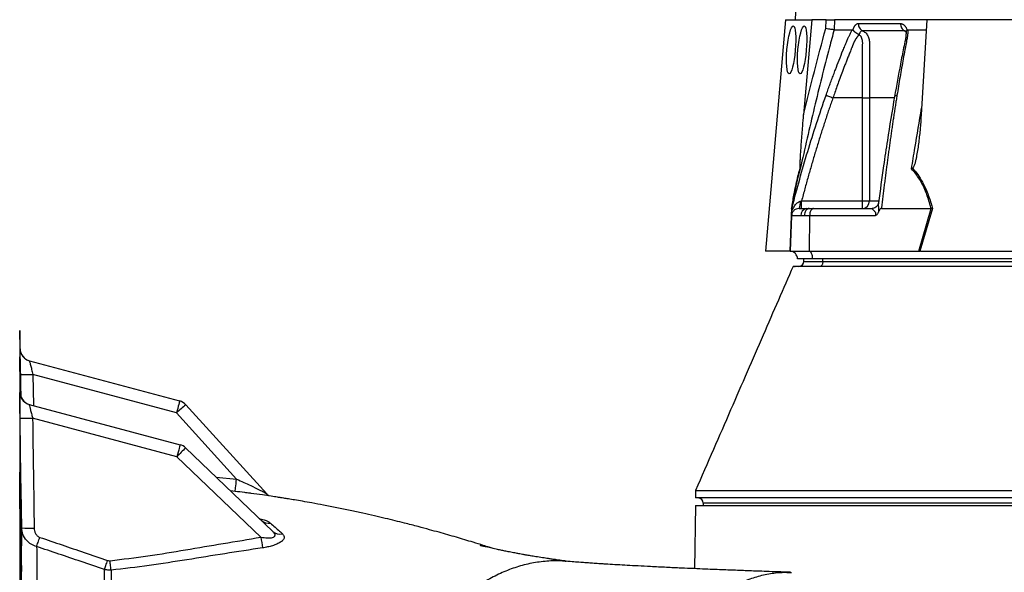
# Model space of a CAD drawing. Header units: millimetres. Extents: x 11 to 1715, y 9 to 2008.
# Tile 8 of 14: x 745 to 1136, y 463 to 682. Entities that reach past the tile are written whole.
import ezdxf

# ---------------------------------------------------------------- set-up
doc = ezdxf.new("R2010")
doc.units = ezdxf.units.MM

msp = doc.modelspace()

# ---------------------------------------------------------------- linework, layer by layer
at = {"color": 7, "linetype": 'Continuous', "lineweight": 25}
for p, q in [((1082.96, 1304.45), (1053.04, 682.43)), ((1049.31, 682.43), (1041.26, 590.43)), ((1049.31, 682.43), (1059.77, 682.43)), ((1059.77, 682.43), (1056.46, 644.64)), ((1065.37, 682.43), (1059.77, 682.43)), ((1065.25, 678.88), (1065.37, 682.43)), ((1068.7, 682.43), (1068.56, 678.43)), ((1105.37, 682.43), (1068.7, 682.43)), ((1105.37, 682.43), (1103.15, 644.64)), ((1151.31, 682.43), (1105.37, 682.43)), ((1076.04, 678.3), (1076.09, 678.43)), ((1097.5, 678.43), (1097.55, 678.3)), ((1097.85, 678.43), (1105.14, 678.43)), ((1079.9, 651.43), (1068.1, 651.43)), ((1079.9, 610.43), (1079.9, 651.43)), ((1082.59, 651.43), (1082.59, 610.43)), ((1055.64, 610.43), (1079.9, 610.43)), ((1079.9, 607.43), (1079.9, 610.43)), ((1079.9, 610.43), (1082.59, 610.43)), ((1051.75, 607.43), (1051.91, 607.99)), ((1051.84, 607.75), (1051.76, 607.41)), ((1054.65, 607.43), (1057.62, 607.43)), ((1057.62, 607.43), (1058.68, 607.43)), ((1058.68, 607.43), (1060.35, 607.43)), ((1060.35, 607.43), (1083.68, 607.43)), ((1087.36, 607.43), (1107.09, 607.43)), ((1102.18, 590.43), (1107.1, 607.43)), ((1107.58, 607.46), (1102.65, 590.43)), ((1107.1, 607.43), (1107.09, 607.43)), ((1051.65, 604.54), (1051.16, 590.43)), ((1055.41, 604.54), (1051.65, 604.54)), ((1056.74, 604.54), (1055.41, 604.54)), ((1058.85, 604.54), (1056.74, 604.54)), ((1058.85, 604.54), (1058.61, 590.43)), ((1084.89, 604.54), (1058.85, 604.54)), ((1051.05, 590.43), (1041.26, 590.43)), ((1051.16, 590.43), (1058.61, 590.43)), ((1060.05, 587.43), (1054.05, 587.43)), ((1056.55, 586.43), (1056.55, 587.43)), ((1058.61, 590.43), (1102.18, 590.43)), ((1305.05, 587.43), (1060.05, 587.43)), ((1064.05, 586.43), (1064.05, 587.43)), ((1102.18, 590.43), (1102.65, 590.43)), ((1102.89, 590.43), (1145.89, 590.43)), ((1056.55, 586.43), (1064.05, 586.43)), ((1064.05, 586.43), (1303.55, 586.43)), ((745.23, 551.7), (745.11, 558.98)), ((748.94, 546.96), (808.63, 530.96)), ((807.36, 526.22), (750.38, 541.49)), ((748.88, 529.62), (808.82, 513.56)), ((811.04, 529.49), (843.26, 494.02)), ((807.55, 508.82), (750.22, 524.18)), ((831.23, 499.93), (807.36, 526.22)), ((810.98, 512.34), (845.62, 479.16)), ((840.9, 476.86), (807.55, 508.82)), ((1013.55, 495.43), (1013.55, 492.43)), ((1013.55, 489.43), (1013.12, 464.35)), ((1608.55, 492.43), (1013.55, 492.43)), ((1013.55, 489.43), (1489.59, 489.43)), ((1016.55, 490.43), (1016.55, 489.43)), ((745.87, 473.46), (745.87, 480.53))]:
    msp.add_line(p, q, dxfattribs=at)
at = {"color": 8, "linetype": 'Continuous', "lineweight": 25}
for p, q in [((1082.59, 610.43), (1086.16, 610.43)), ((1051.11, 590.43), (1051.6, 604.37)), ((745.11, 558.98), (745.11, 159.88)), ((745.55, 532.76), (745.4, 541.48)), ((750.38, 541.49), (750.59, 529.16)), ((745.26, 534.35), (745.26, 534.28)), ((823.14, 500.7), (831.23, 499.93)), ((830.67, 495.05), (828.82, 495.25)), ((1605.55, 490.43), (1016.55, 490.43))]:
    msp.add_line(p, q, dxfattribs=at)
at = {"color": 7, "linetype": 'Continuous', "lineweight": 25, "flags": 128}
for points in [[(1058.68, 607.43), (1058.31, 607.38), (1057.95, 607.21), (1057.62, 606.95), (1057.33, 606.59), (1057.09, 606.15), (1056.9, 605.65), (1056.79, 605.11), (1056.74, 604.54)], [(1060.35, 607.43), (1060.07, 607.38), (1059.79, 607.21), (1059.53, 606.95), (1059.31, 606.59), (1059.12, 606.15), (1058.98, 605.65), (1058.89, 605.11), (1058.85, 604.54)], [(1060.05, 587.43), (1060.03, 588), (1059.94, 588.56), (1059.81, 589.07), (1059.63, 589.52), (1059.41, 589.89), (1059.16, 590.17), (1058.89, 590.36), (1058.61, 590.43)], [(1064.05, 586.43), (1064.03, 586.04), (1063.98, 585.67), (1063.89, 585.32), (1063.76, 585.02), (1063.61, 584.77), (1063.44, 584.58), (1063.25, 584.47), (1063.05, 584.43)], [(808.63, 530.96), (808.61, 530.87), (808.54, 530.6), (808.42, 530.17), (808.26, 529.58), (808.07, 528.86), (807.85, 528.04), (807.61, 527.15), (807.36, 526.22)], [(808.82, 513.56), (808.79, 513.47), (808.72, 513.2), (808.6, 512.77), (808.45, 512.18), (808.25, 511.46), (808.03, 510.64), (807.8, 509.75), (807.55, 508.82)], [(830.67, 495.05), (830.68, 495.16), (830.71, 495.45), (830.76, 495.9), (830.83, 496.51), (830.92, 497.24), (831.02, 498.08), (831.12, 498.99), (831.23, 499.93)], [(751.84, 473.15), (751.96, 473.49), (752.1, 473.88), (752.24, 474.31), (752.4, 474.76), (752.56, 475.25), (752.73, 475.75), (752.91, 476.27), (753.09, 476.79)], [(778.77, 464.02), (778.89, 464.37), (779.02, 464.75), (779.16, 465.17), (779.32, 465.62), (779.48, 466.09), (779.65, 466.59), (779.82, 467.09), (779.99, 467.6)], [(781.39, 463.79), (781.35, 464.16), (781.3, 464.56), (781.26, 464.99), (781.2, 465.46), (781.15, 465.94), (781.09, 466.45), (781.04, 466.97), (780.98, 467.49)]]:
    msp.add_lwpolyline(points, dxfattribs=at)
at = {"color": 7, "linetype": 'Continuous', "lineweight": 25}
for centre, radius, start, end in [((1050.16, 609.63), 5, 333.9408, 7.8232), ((1079.73, 610.28), 2.86, 273.3153, 2.9677), ((1058.06, 604.8), 2.67, 99.4564, 185.6675), ((1051.05, 587.43), 3, 88.9569, 90), ((1051.05, 587.43), 3, 0, 88), ((1054.55, 586.43), 2, 270, 0), ((750.23, 551.79), 5, 181.0135, 255), ((750.23, 551.79), 5, 203.3892, 255), ((747.85, 615.79), 74.35, 268.1129, 271.9488), ((750.17, 534.45), 5, 211.8635, 254.9998), ((750.25, 534.43), 5, 215.556, 255.0012), ((895.56, 430.92), 129.85, 130.6116, 132.7857), ((807.34, 526.13), 5, 42.2478, 75), ((747.88, 599.76), 75.62, 268.0085, 271.7801), ((913.7, 408.79), 145.86, 134.7686, 136.7028), ((807.52, 508.73), 5, 46.2244, 75), ((1014.55, 490.43), 2, 0, 90), ((843.98, 486.62), 4.26, 227.1193, 280.0715), ((748.61, 556.38), 75.91, 267.9317, 271.6889), ((848.44, 482.24), 4.18, 227.5076, 284.1508), ((1234.76, 537.64), 398.52, 188.7734, 189.3937)]:
    msp.add_arc(centre, radius, start, end, dxfattribs=at)
at = {"color": 8, "linetype": 'Continuous', "lineweight": 25}
for centre, start, end in [((750.23, 551.79), 180.9997, 203.3896), ((750.17, 534.45), 180.8935, 211.864), ((750.25, 534.43), 180.9145, 215.5583)]:
    msp.add_arc(centre, 5, start, end, dxfattribs=at)
at = {"color": 7, "linetype": 'Continuous', "lineweight": 25}
for centre in [(1051.5, 670.43), (1055.87, 670.43)]:
    msp.add_ellipse(centre, major_axis=(0.85, 9.5), ratio=0.173383, dxfattribs=at)
msp.add_ellipse((1101.56, 587.43), major_axis=(13.24, 0.32), ratio=0.225259, start_param=1.464851, end_param=1.483057, dxfattribs=at)
for points, knots in [([(1065.37, 682.43), (1065.71, 682.43), (1066.06, 682.43), (1066.74, 682.43), (1067.07, 682.43), (1067.52, 682.43), (1067.66, 682.43), (1067.93, 682.43), (1068.06, 682.43), (1068.39, 682.43), (1068.57, 682.43), (1068.7, 682.43)], [0, 0, 0, 0, 0.25, 0.25, 0.5, 0.5, 0.625, 0.625, 0.75, 0.75, 1, 1, 1, 1]), ([(1076.09, 678.43), (1076.11, 678.5), (1076.15, 678.63), (1076.22, 678.83), (1076.29, 679.01), (1076.37, 679.19), (1076.44, 679.35), (1076.52, 679.52), (1076.61, 679.67), (1076.69, 679.81), (1076.78, 679.95), (1076.88, 680.08), (1076.97, 680.2), (1077.07, 680.31), (1077.2, 680.45), (1077.37, 680.6), (1077.57, 680.74), (1077.78, 680.83), (1077.99, 680.89), (1078.13, 680.9), (1078.2, 680.9)], [0, 0, 0, 0, 0.044249, 0.088103, 0.131644, 0.174955, 0.21812, 0.261226, 0.304357, 0.347601, 0.391041, 0.434763, 0.478847, 0.523375, 0.568424, 0.654803, 0.740537, 0.826241, 0.912528, 1, 1, 1, 1]), ([(1078.2, 680.9), (1078.19, 680.62), (1078.22, 680.33), (1078.36, 679.74), (1078.47, 679.45), (1078.77, 678.93), (1078.95, 678.7), (1079.37, 678.31), (1079.6, 678.15), (1079.83, 678.04)], [0, 0, 0, 0, 0.25, 0.25, 0.5, 0.5, 0.75, 0.75, 1, 1, 1, 1]), ([(1094.94, 680.9), (1094.93, 680.62), (1094.95, 680.33), (1095.08, 679.74), (1095.18, 679.45), (1095.46, 678.93), (1095.63, 678.7), (1096.02, 678.31), (1096.23, 678.15), (1096.44, 678.04)], [0, 0, 0, 0, 0.25, 0.25, 0.5, 0.5, 0.75, 0.75, 1, 1, 1, 1]), ([(1094.94, 680.9), (1094.98, 680.9), (1095.07, 680.9), (1095.2, 680.89), (1095.33, 680.86), (1095.46, 680.83), (1095.59, 680.78), (1095.72, 680.73), (1095.85, 680.67), (1095.97, 680.59), (1096.09, 680.51), (1096.25, 680.39), (1096.44, 680.22), (1096.65, 679.99), (1096.85, 679.74), (1097.04, 679.45), (1097.21, 679.14), (1097.36, 678.8), (1097.45, 678.56), (1097.5, 678.43)], [0, 0, 0, 0, 0.043919, 0.087472, 0.13073, 0.173768, 0.216664, 0.259492, 0.30233, 0.345255, 0.388344, 0.431671, 0.51489, 0.596546, 0.677156, 0.757259, 0.837405, 0.91814, 1, 1, 1, 1]), ([(1068.57, 678.43), (1067.95, 676.11), (1065.2, 665.81), (1060.59, 647.43), (1056.95, 631.29), (1055.12, 623.19)], [0, 0, 0, 0, 0.127099, 0.56229, 1, 1, 1, 1]), ([(1068.56, 678.43), (1068.41, 678.45), (1068.11, 678.48), (1067.31, 678.58), (1066.34, 678.72), (1065.62, 678.82), (1065.26, 678.88), (1065.25, 678.88)], [0, 0, 0, 0, 0.243079, 0.486112, 0.73022, 0.994535, 1, 1, 1, 1]), ([(1065.35, 652.39), (1065.59, 653.08), (1066.08, 654.45), (1066.82, 656.5), (1067.57, 658.54), (1068.33, 660.56), (1069.32, 663.18), (1070.56, 666.38), (1071.82, 669.54), (1072.85, 672.05), (1073.46, 673.54), (1073.91, 674.6), (1074.17, 675.2), (1074.4, 675.71), (1074.64, 676.22), (1074.9, 676.74), (1075.19, 677.32), (1075.5, 677.88), (1075.72, 678.25), (1075.83, 678.43)], [0, 0, 0, 0, 0.077777, 0.1552, 0.232272, 0.308995, 0.385372, 0.530526, 0.674474, 0.747423, 0.819615, 0.846383, 0.869761, 0.889755, 0.906383, 0.929523, 0.9528, 0.976272, 1, 1, 1, 1]), ([(1075.83, 678.43), (1075.84, 678.43), (1075.88, 678.43), (1075.92, 678.41), (1075.97, 678.39), (1076.01, 678.35), (1076.03, 678.31), (1076.04, 678.3)], [0, 0, 0, 0, 0.212576, 0.416535, 0.614103, 0.807726, 1, 1, 1, 1]), ([(1076.04, 678.3), (1076.06, 678.27), (1076.11, 678.21), (1076.18, 678.12), (1076.25, 678.04), (1076.33, 677.95), (1076.42, 677.87), (1076.51, 677.78), (1076.6, 677.71), (1076.69, 677.63), (1076.84, 677.51), (1077.04, 677.37), (1077.31, 677.2), (1077.57, 677.05), (1077.8, 676.93), (1078, 676.83), (1078.18, 676.74), (1078.32, 676.67), (1078.43, 676.6), (1078.49, 676.55), (1078.51, 676.53)], [0, 0, 0, 0, 0.048652, 0.096489, 0.14339, 0.189242, 0.233941, 0.277392, 0.319512, 0.360225, 0.399465, 0.506174, 0.603082, 0.689684, 0.765815, 0.831582, 0.887296, 0.933441, 0.970686, 1, 1, 1, 1]), ([(1079.83, 678.04), (1079.8, 678.04), (1079.75, 678.04), (1079.66, 678.03), (1079.58, 678.01), (1079.5, 677.98), (1079.42, 677.94), (1079.34, 677.9), (1079.26, 677.84), (1079.14, 677.73), (1079, 677.57), (1078.85, 677.33), (1078.73, 677.09), (1078.64, 676.88), (1078.57, 676.69), (1078.55, 676.57), (1078.53, 676.52)], [0, 0, 0, 0, 0.0533129, 0.1065952, 0.159871, 0.2131654, 0.2665038, 0.3199117, 0.373414, 0.4270348, 0.564482, 0.685233, 0.7892615, 0.8764638, 0.9467244, 1, 1, 1, 1]), ([(1096.44, 678.04), (1095.73, 678.04), (1094.22, 678.04), (1092.09, 678.04), (1089.89, 678.04), (1088.43, 678.04), (1086.93, 678.04), (1085.51, 678.04), (1083.49, 678.04), (1081.64, 678.04), (1080.4, 678.04), (1079.83, 678.04)], [0.7589111, 0.7589111, 0.7589111, 0.7589111, 0.7820302, 0.8131687, 0.8443073, 0.8754458, 0.8754458, 0.9065844, 0.9377229, 0.9688615, 0.9919807, 0.9919807, 0.9919807, 0.9919807]), ([(1079.83, 678.04), (1080.02, 677.95), (1080.65, 677.63), (1081.57, 676.78), (1082.35, 675.4), (1082.62, 673.89), (1082.54, 671.41), (1082.59, 669.1), (1082.58, 667.15), (1082.58, 666.66), (1082.58, 662.57), (1082.59, 657.52), (1082.59, 652.49), (1082.59, 651.43)], [0, 0, 0, 0, 0.023775, 0.080088, 0.137232, 0.194942, 0.243597, 0.404386, 0.444584, 0.454632, 0.457145, 0.885499, 1, 1, 1, 1]), ([(1097.13, 677.69), (1097.13, 677.18), (1097.13, 676.19), (1096.79, 674), (1096.18, 671.25), (1095.55, 668.03), (1094.3, 661.63), (1093.34, 656.25), (1092.58, 651.95)], [0, 0, 0, 0, 0.070619, 0.136083, 0.264009, 0.386701, 0.509381, 1, 1, 1, 1]), ([(1097.85, 678.43), (1097.85, 678.33), (1097.85, 678.12), (1097.84, 677.81), (1097.83, 677.49), (1097.81, 677.17), (1097.79, 676.85), (1097.76, 676.53), (1097.72, 676.2), (1097.68, 675.88), (1097.62, 675.46), (1097.52, 674.87), (1097.36, 674.02), (1097.15, 672.96), (1096.92, 671.75), (1096.54, 669.73), (1096.02, 666.91), (1095.38, 663.31), (1094.75, 659.7), (1094.13, 656.06), (1093.74, 653.62), (1093.54, 652.39)], [0, 0, 0, 0, 0.013423, 0.026738, 0.039956, 0.053088, 0.066144, 0.079134, 0.09207, 0.104963, 0.117824, 0.141662, 0.172831, 0.217057, 0.263491, 0.312127, 0.449156, 0.58733, 0.723761, 0.861313, 1, 1, 1, 1]), ([(1096.86, 677.93), (1096.85, 677.94), (1096.83, 677.95), (1096.98, 677.71), (1097.08, 677.49), (1097.12, 677.37), (1097.12, 677.37)], [0, 0, 0, 0, 0.329076, 0.738517, 0.993122, 1, 1, 1, 1]), ([(1097.17, 677.42), (1097.17, 677.55), (1097.16, 677.84), (1097.41, 678.13), (1097.55, 678.3)], [0, 0, 0, 0, 0.44746, 1, 1, 1, 1]), ([(1097.55, 678.3), (1097.56, 678.31), (1097.59, 678.34), (1097.64, 678.37), (1097.69, 678.4), (1097.74, 678.42), (1097.79, 678.43), (1097.83, 678.43), (1097.85, 678.43)], [0, 0, 0, 0, 0.160202, 0.321039, 0.484027, 0.650625, 0.822199, 1, 1, 1, 1]), ([(1078.4, 676.41), (1078.34, 676.34), (1078.22, 676.19), (1078.04, 675.98), (1077.87, 675.76), (1077.71, 675.54), (1077.56, 675.32), (1077.41, 675.1), (1077.26, 674.88), (1077.12, 674.67), (1076.99, 674.45), (1076.87, 674.24), (1076.75, 674.03), (1076.64, 673.83), (1076.52, 673.58), (1076.38, 673.29), (1076.23, 672.96), (1076.09, 672.62), (1075.96, 672.29), (1075.86, 672.01), (1075.77, 671.77), (1075.67, 671.53), (1075.54, 671.23), (1075.39, 670.84), (1075.05, 670.01), (1074.55, 668.76), (1073.92, 667.16), (1073.32, 665.62), (1072.55, 663.63), (1071.64, 661.25), (1070.62, 658.51), (1069.7, 655.97), (1068.87, 653.63), (1068.35, 652.14), (1068.1, 651.43)], [0, 0, 0, 0, 0.010662, 0.021198, 0.031594, 0.041839, 0.051919, 0.061821, 0.071533, 0.08104, 0.09033, 0.099392, 0.108213, 0.116783, 0.125091, 0.138719, 0.152205, 0.165558, 0.178786, 0.1919, 0.198167, 0.207477, 0.219813, 0.235151, 0.25346, 0.319418, 0.382864, 0.443812, 0.502275, 0.618272, 0.726011, 0.825493, 0.916782, 1, 1, 1, 1]), ([(1079.9, 651.43), (1079.9, 652.76), (1079.9, 656.74), (1079.89, 662.9), (1079.91, 668.58), (1079.87, 672.03), (1079.93, 673.58), (1079.81, 674.58), (1079.49, 675.36), (1079.08, 675.98), (1078.71, 676.23), (1078.56, 676.34)], [0, 0, 0, 0, 0.156884, 0.470651, 0.728948, 0.828468, 0.878108, 0.912686, 0.946419, 0.977993, 1, 1, 1, 1]), ([(1068.1, 651.43), (1067.85, 650.72), (1067.36, 649.3), (1066.63, 647.15), (1065.9, 644.98), (1065.18, 642.8), (1064.46, 640.6), (1063.75, 638.38), (1063.04, 636.14), (1062.34, 633.89), (1061.65, 631.62), (1060.96, 629.34), (1060.27, 627.03), (1059.59, 624.71), (1058.92, 622.37), (1058.25, 620.02), (1057.59, 617.65), (1056.93, 615.26), (1056.28, 612.85), (1055.85, 611.24), (1055.64, 610.43)], [0, 0, 0, 0, 0.0526354, 0.1056085, 0.1589205, 0.2125726, 0.2665659, 0.3209015, 0.3755805, 0.4306039, 0.4859727, 0.541688, 0.5977508, 0.6541621, 0.7109228, 0.7680338, 0.8254961, 0.8833107, 0.9414784, 1, 1, 1, 1]), ([(1065.35, 652.39), (1065.42, 652.37), (1065.54, 652.33), (1065.88, 652.21), (1066.1, 652.13), (1066.61, 651.95), (1066.9, 651.85), (1067.5, 651.64), (1067.81, 651.53), (1068.1, 651.43)], [0, 0, 0, 0, 0.25, 0.25, 0.5, 0.5, 0.75, 0.75, 1, 1, 1, 1]), ([(1079.9, 651.43), (1080.45, 651.43), (1081.01, 651.43), (1081.95, 651.43), (1082.34, 651.43), (1082.59, 651.43)], [0, 0, 0, 0, 0.5, 0.5, 1, 1, 1, 1]), ([(1092.58, 651.95), (1091.6, 646.14), (1090.06, 637.01), (1087.95, 622.88), (1086.85, 614.56), (1086.19, 609.62)], [0, 0, 0, 0, 0.416032, 0.653325, 1, 1, 1, 1]), ([(1093.54, 652.39), (1093.43, 651.72), (1093.21, 650.38), (1092.89, 648.36), (1092.58, 646.32), (1092.26, 644.27), (1091.95, 642.21), (1091.65, 640.13), (1091.34, 638.04), (1091.04, 635.94), (1090.74, 633.83), (1090.44, 631.7), (1090.15, 629.56), (1089.86, 627.41), (1089.57, 625.24), (1089.29, 623.06), (1089, 620.86), (1088.72, 618.66), (1088.44, 616.44), (1088.17, 614.21), (1087.9, 611.96), (1087.62, 609.7), (1087.45, 608.19), (1087.36, 607.43)], [0, 0, 0, 0, 0.045336, 0.090894, 0.136674, 0.182678, 0.228907, 0.275362, 0.322044, 0.368954, 0.416093, 0.463462, 0.511063, 0.558896, 0.606962, 0.655262, 0.703798, 0.752569, 0.801578, 0.850824, 0.900309, 0.950034, 1, 1, 1, 1]), ([(1055.1, 623.43), (1055.09, 623.49), (1055.05, 623.7), (1055.06, 624.54), (1055.09, 625.79), (1055.26, 628.96), (1055.57, 633.75), (1056.03, 639.52), (1056.34, 643.15), (1056.46, 644.64)], [0, 0, 0, 0, 0.014356, 0.049627, 0.124371, 0.19944, 0.496383, 0.793753, 1, 1, 1, 1]), ([(1103.15, 644.64), (1103.04, 642.84), (1102.91, 641.03), (1102.58, 637.43), (1102.39, 635.63), (1102.06, 632.93), (1101.94, 632.04), (1101.67, 630.25), (1101.52, 629.35), (1101.27, 628.02), (1101.19, 627.57), (1101, 626.69), (1100.89, 626.25), (1100.67, 625.38), (1100.54, 624.95), (1100.31, 624.32), (1100.23, 624.11), (1100.08, 623.83), (1100.03, 623.73), (1099.9, 623.56), (1099.83, 623.48), (1099.75, 623.43)], [0, 0, 0, 0, 0.25, 0.25, 0.5, 0.5, 0.625, 0.625, 0.75, 0.75, 0.8125, 0.8125, 0.875, 0.875, 0.9375, 0.9375, 0.96875, 0.96875, 0.984375, 0.984375, 1, 1, 1, 1]), ([(1051.7, 607.46), (1051.81, 608.11), (1052.2, 610.56), (1052.84, 614.14), (1053.65, 617.97), (1054.37, 620.96), (1054.86, 622.63), (1055.1, 623.43)], [0, 0, 0, 0, 0.1066607, 0.4031425, 0.6077959, 0.8123429, 1, 1, 1, 1]), ([(1055.12, 623.19), (1054.75, 621.92), (1054, 619.33), (1052.96, 614.47), (1052.23, 610.39), (1051.85, 608.02), (1051.75, 607.43)], [0, 0, 0, 0, 0.297892, 0.606735, 0.903183, 1, 1, 1, 1]), ([(1055.12, 623.19), (1055.12, 623.19), (1055.13, 623.27), (1055.11, 623.35), (1055.1, 623.43)], [0, 0, 0, 0, 0.0221263, 1, 1, 1, 1]), ([(1099.75, 623.43), (1099.62, 623.35), (1099.48, 623.27), (1099.33, 623.19), (1099.33, 623.19)], [0, 0, 0, 0, 0.977891, 1, 1, 1, 1]), ([(1107.09, 607.43), (1106.94, 608.02), (1106.32, 610.39), (1104.95, 614.41), (1102.6, 619.27), (1100.43, 621.87), (1099.33, 623.19)], [0, 0, 0, 0, 0.096818, 0.393268, 0.691599, 1, 1, 1, 1]), ([(1099.75, 623.43), (1100.44, 622.63), (1101.87, 620.96), (1103.69, 617.97), (1105.52, 614.14), (1106.76, 610.56), (1107.41, 608.11), (1107.58, 607.46)], [0, 0, 0, 0, 0.1876569, 0.3922037, 0.5968573, 0.8933391, 1, 1, 1, 1]), ([(1051.7, 606.02), (1051.73, 606.1), (1051.87, 606.52), (1052.3, 607.57), (1053.03, 608.81), (1054, 609.79), (1054.68, 610.19), (1055.04, 610.29), (1055.11, 610.31)], [0, 0, 0, 0, 0.044062, 0.224376, 0.592587, 0.811387, 0.961185, 1, 1, 1, 1]), ([(1055.64, 607.43), (1055.64, 607.43), (1055.64, 607.51), (1055.64, 607.81), (1055.64, 608.03), (1055.64, 608.59), (1055.64, 608.92), (1055.64, 609.65), (1055.64, 610.04), (1055.64, 610.43)], [0, 0, 0, 0, 0.25, 0.25, 0.5, 0.5, 0.75, 0.75, 1, 1, 1, 1]), ([(1054.65, 607.43), (1054.23, 607.38), (1053.37, 607.28), (1052.38, 606.5), (1051.78, 605.53), (1051.69, 604.86), (1051.65, 604.54)], [0, 0, 0, 0, 0.270695, 0.562312, 0.789298, 1, 1, 1, 1]), ([(1051.7, 606.02), (1051.71, 606.13), (1051.72, 606.49), (1051.73, 606.93), (1051.75, 607.29), (1051.75, 607.41), (1051.75, 607.43), (1051.75, 607.43)], [0, 0, 0, 0, 0.171807, 0.597024, 0.766211, 0.93736, 1, 1, 1, 1]), ([(1084.89, 604.54), (1084.94, 604.61), (1085.04, 604.76), (1085.15, 605), (1085.19, 605.26), (1085.17, 605.49), (1085.05, 605.82), (1084.64, 606.38), (1084.06, 606.9), (1083.67, 607.29), (1083.6, 607.42), (1083.66, 607.43), (1083.68, 607.43)], [0, 0, 0, 0, 0.046706, 0.091702, 0.129796, 0.175968, 0.215139, 0.336068, 0.635643, 0.828398, 0.953946, 1, 1, 1, 1]), ([(1086.15, 609.55), (1086.13, 609.43), (1086.08, 609.13), (1085.75, 608.47), (1085.15, 607.87), (1084.41, 607.51), (1083.83, 607.41), (1083.65, 607.44), (1083.63, 607.44)], [0, 0, 0, 0, 0.137035, 0.33857, 0.561254, 0.790609, 0.980231, 1, 1, 1, 1]), ([(1086.24, 609.94), (1086.24, 609.94), (1086.22, 609.91), (1086.2, 609.81), (1086.19, 609.7), (1086.19, 609.62)], [0, 0, 0, 0, 0.012106, 0.366121, 1, 1, 1, 1]), ([(1087.36, 607.43), (1087.29, 607.42), (1087.13, 607.4), (1086.85, 607.2), (1086.51, 606.75), (1086.32, 606.3), (1086.19, 606.02)], [0, 0, 0, 0, 0.116911, 0.269186, 0.540251, 1, 1, 1, 1]), ([(1107.58, 607.46), (1107.58, 607.45), (1107.43, 607.45), (1107.26, 607.44), (1107.1, 607.43)], [0, 0, 0, 0, 0.023795, 1, 1, 1, 1]), ([(1051.65, 604.54), (1051.65, 604.54), (1051.66, 604.74), (1051.67, 605.15), (1051.69, 605.78), (1051.7, 606.02)], [0, 0, 0, 0, 0.005925, 0.6106, 1, 1, 1, 1]), ([(1086.19, 606.02), (1086.13, 605.86), (1086.05, 605.7), (1085.87, 605.41), (1085.77, 605.27), (1085.55, 605.02), (1085.42, 604.91), (1085.17, 604.71), (1085.03, 604.62), (1084.89, 604.54)], [0, 0, 0, 0, 0.25, 0.25, 0.5, 0.5, 0.75, 0.75, 1, 1, 1, 1]), ([(1052.25, 584.43), (1050.31, 579.98), (1046.37, 570.91), (1040.29, 556.9), (1033.96, 542.33), (1027.38, 527.19), (1020.53, 511.46), (1015.91, 500.85), (1013.55, 495.43)], [0, 0, 0, 0, 0.151379, 0.308047, 0.470652, 0.639815, 0.816102, 1, 1, 1, 1]), ([(1055.86, 584.43), (1055.38, 584.43), (1054.42, 584.43), (1053.41, 584.43), (1052.91, 584.43), (1052.83, 584.43), (1053.04, 584.43), (1053.26, 584.43), (1052.16, 584.43), (1052.29, 584.43), (1052.32, 584.43)], [0, 0, 0, 0, 0.021279, 0.042558, 0.082472, 0.122537, 0.162775, 0.202927, 0.835252, 1, 1, 1, 1]), ([(1569.8, 584.43), (1569.79, 584.43), (1569.77, 584.43), (1569.27, 584.43), (1568.92, 584.43), (1569.02, 584.43), (1568.45, 584.43), (1567.53, 584.43), (1566.14, 584.43), (1564.29, 584.43), (1562.04, 584.43), (1553.03, 584.43), (1514.46, 584.43), (1454.45, 584.43), (1390.76, 584.43), (1354.89, 584.43), (1340.84, 584.43), (1335.68, 584.43), (1330.46, 584.43), (1325.1, 584.43), (1319.49, 584.43), (1314.52, 584.43), (1310.41, 584.43), (1307.29, 584.43), (1304.27, 584.43), (1294.33, 584.43), (1269.94, 584.43), (1230.29, 584.43), (1170.38, 584.43), (1116.35, 584.43), (1077.5, 584.43), (1065.47, 584.43), (1062.25, 584.43), (1059.51, 584.43), (1057.37, 584.43), (1056.36, 584.43), (1055.86, 584.43)], [0, 0, 0, 0, 0.078741, 0.157437, 0.172709, 0.187979, 0.192212, 0.196446, 0.200679, 0.204912, 0.209148, 0.21339, 0.248585, 0.389368, 0.497275, 0.546842, 0.555191, 0.563649, 0.572099, 0.580438, 0.588638, 0.596815, 0.601053, 0.605292, 0.609522, 0.613761, 0.650548, 0.724122, 0.797697, 0.931165, 0.977302, 0.982353, 0.987402, 0.992416, 0.996208, 1, 1, 1, 1]), ([(745.4, 541.48), (745.39, 541.85), (745.37, 543.39), (745.32, 546.05), (745.28, 548.51), (745.25, 550.34), (745.23, 551.48), (745.23, 551.63), (745.23, 551.7)], [0, 0, 0, 0, 0.070506, 0.292902, 0.51549, 0.632262, 0.837107, 1, 1, 1, 1]), ([(745.35, 533.49), (745.34, 534.07), (745.31, 535.74), (745.28, 538.32), (745.24, 541.13), (745.22, 543.56), (745.2, 545.58), (745.19, 547.1), (745.18, 548.1), (745.19, 548.54), (745.21, 548.42), (745.23, 547.71), (745.26, 546.48), (745.3, 544.72), (745.35, 542.51), (745.4, 539.9), (745.45, 536.96), (745.5, 534.55), (745.52, 533.13), (745.53, 532.81)], [0, 0, 0, 0, 0.0333491, 0.0966023, 0.1598557, 0.2231009, 0.2863458, 0.3495839, 0.4128217, 0.4760556, 0.5392893, 0.6025236, 0.665758, 0.7289973, 0.7922365, 0.8554832, 0.9187303, 0.9819849, 1, 1, 1, 1]), ([(748.94, 546.96), (748.94, 546.96), (748.95, 546.92), (748.98, 546.8), (748.99, 546.75), (749.02, 546.63), (749.04, 546.56), (749.1, 546.34), (749.15, 546.15), (749.26, 545.72), (749.32, 545.48), (749.46, 544.96), (749.53, 544.68), (749.69, 544.1), (749.77, 543.78), (749.94, 543.15), (750.02, 542.83), (750.2, 542.16), (750.29, 541.82), (750.38, 541.49)], [0, 0, 0, 0, 0.125, 0.125, 0.1875, 0.1875, 0.25, 0.25, 0.375, 0.375, 0.5, 0.5, 0.625, 0.625, 0.75, 0.75, 0.875, 0.875, 1, 1, 1, 1]), ([(745.25, 524.19), (745.24, 524.85), (745.23, 525.51), (745.22, 526.48), (745.21, 526.8), (745.2, 527.43), (745.2, 527.74), (745.19, 528.66), (745.18, 529.24), (745.17, 530.35), (745.17, 530.87), (745.16, 531.58), (745.16, 531.81), (745.16, 532.23), (745.16, 532.44), (745.16, 533), (745.16, 533.32), (745.16, 533.71), (745.16, 533.83), (745.16, 534.03), (745.16, 534.11), (745.17, 534.31), (745.17, 534.38), (745.18, 534.37)], [0, 0, 0, 0, 0.125, 0.125, 0.1875, 0.1875, 0.25, 0.25, 0.375, 0.375, 0.5, 0.5, 0.5625, 0.5625, 0.625, 0.625, 0.75, 0.75, 0.8125, 0.8125, 0.875, 0.875, 1, 1, 1, 1]), ([(745.26, 534.28), (745.26, 534.27), (745.27, 534.26), (745.28, 534.04), (745.28, 533.93)], [0, 0, 0, 0, 0.493994, 1, 1, 1, 1]), ([(746.19, 531.53), (746.17, 531.55), (745.99, 531.78), (745.75, 532.23), (745.5, 532.84), (745.37, 533.34), (745.31, 533.69), (745.29, 533.86), (745.28, 533.91), (745.28, 533.93)], [0, 0, 0, 0, 0.036116, 0.302915, 0.53455, 0.72186, 0.854907, 0.938719, 1, 1, 1, 1]), ([(748.88, 529.62), (748.89, 529.57), (748.9, 529.45), (749.12, 528.54), (749.45, 527.2), (749.84, 525.67), (750.11, 524.62), (750.22, 524.18)], [0, 0, 0, 0, 0.196796, 0.397622, 0.60816, 0.832603, 1, 1, 1, 1]), ([(745.87, 465.61), (745.86, 465.04), (745.85, 464.57), (745.84, 464), (745.83, 463.84), (745.82, 463.57), (745.81, 463.46), (745.79, 463.21), (745.78, 463.15), (745.74, 463.24), (745.73, 463.39), (745.7, 463.77), (745.69, 463.92), (745.67, 464.28), (745.66, 464.48), (745.63, 465.18), (745.61, 465.73), (745.58, 466.7), (745.57, 467.04), (745.55, 467.77), (745.54, 468.17), (745.5, 469.39), (745.48, 470.28), (745.45, 471.7), (745.44, 472.2), (745.42, 473.22), (745.41, 473.74), (745.39, 475.35), (745.37, 476.45), (745.34, 478.16), (745.33, 478.74), (745.32, 479.92), (745.31, 480.51), (745.29, 482.29), (745.27, 483.47), (745.26, 485.25), (745.25, 485.85), (745.24, 487.03), (745.23, 487.62), (745.22, 489.34), (745.21, 490.46), (745.2, 492.09), (745.2, 492.62), (745.19, 493.66), (745.19, 494.16), (745.19, 495.62), (745.18, 496.53), (745.18, 497.79), (745.19, 498.2), (745.19, 498.96), (745.19, 499.32), (745.19, 500.33), (745.2, 500.91), (745.21, 501.65), (745.21, 501.87), (745.22, 502.26), (745.22, 502.43), (745.24, 502.87), (745.25, 503.05), (745.28, 503.21), (745.29, 503.18), (745.31, 502.98), (745.32, 502.89), (745.34, 502.65), (745.34, 502.51), (745.37, 501.99), (745.39, 501.55), (745.42, 500.75), (745.43, 500.46), (745.45, 499.82), (745.46, 499.48), (745.49, 498.4), (745.51, 497.6), (745.54, 496.29), (745.55, 495.84), (745.57, 494.89), (745.58, 494.39), (745.61, 492.88), (745.63, 491.83), (745.66, 490.18), (745.67, 489.62), (745.69, 488.47), (745.7, 487.89), (745.73, 486.14), (745.75, 484.96), (745.77, 483.18), (745.78, 482.58), (745.79, 481.38), (745.81, 480.19), (745.82, 479.02), (745.83, 477.85), (745.84, 477.27), (745.85, 475.58), (745.86, 474.5), (745.87, 473.46)], [0, 0, 0, 0, 0.03125, 0.03125, 0.046875, 0.046875, 0.0625, 0.0625, 0.09375, 0.09375, 0.125, 0.125, 0.140625, 0.140625, 0.15625, 0.15625, 0.1875, 0.1875, 0.203125, 0.203125, 0.21875, 0.21875, 0.25, 0.25, 0.265625, 0.265625, 0.28125, 0.28125, 0.3125, 0.3125, 0.328125, 0.328125, 0.34375, 0.34375, 0.375, 0.375, 0.390625, 0.390625, 0.40625, 0.40625, 0.4375, 0.4375, 0.453125, 0.453125, 0.46875, 0.46875, 0.5, 0.5, 0.515625, 0.515625, 0.53125, 0.53125, 0.5625, 0.5625, 0.578125, 0.578125, 0.59375, 0.59375, 0.625, 0.625, 0.65625, 0.65625, 0.671875, 0.671875, 0.6875, 0.6875, 0.71875, 0.71875, 0.734375, 0.734375, 0.75, 0.75, 0.78125, 0.78125, 0.796875, 0.796875, 0.8125, 0.8125, 0.84375, 0.84375, 0.859375, 0.859375, 0.875, 0.875, 0.90625, 0.90625, 0.921875, 0.921875, 0.9375, 0.953125, 0.953125, 0.96875, 0.96875, 1, 1, 1, 1]), ([(831.23, 499.93), (832.19, 499.5), (834.09, 498.64), (837.14, 497.23), (839.91, 495.9), (841.98, 494.84), (843, 494.25), (843.2, 494.07), (843.26, 494.02)], [0, 0, 0, 0, 0.209967, 0.419832, 0.681733, 0.847606, 0.952374, 1, 1, 1, 1]), ([(836.54, 494.31), (835.85, 494.4), (833.94, 494.66), (831.94, 494.9), (830.67, 495.05)], [0, 0, 0, 0, 0.360004, 1, 1, 1, 1]), ([(933.13, 472.35), (932.62, 472.51), (931.33, 472.92), (928.67, 473.76), (925.41, 474.77), (921.87, 475.84), (918.52, 476.83), (915.12, 477.81), (911.57, 478.82), (907.65, 479.9), (903.08, 481.13), (898.54, 482.31), (894.17, 483.4), (890.2, 484.36), (885.9, 485.37), (881.26, 486.42), (876.29, 487.5), (871.09, 488.57), (866.01, 489.56), (861.44, 490.41), (857.61, 491.09), (854.51, 491.62), (852.04, 492.02), (850.22, 492.32), (848.78, 492.54), (847.11, 492.8), (844.67, 493.17), (841.17, 493.68), (838.35, 494.08), (836.69, 494.3), (836.54, 494.32)], [0, 0, 0, 0, 0.016059, 0.040813, 0.083136, 0.118858, 0.15391, 0.190149, 0.227577, 0.267317, 0.315624, 0.373427, 0.411912, 0.453657, 0.498642, 0.546846, 0.598241, 0.652796, 0.70694, 0.753881, 0.791705, 0.822958, 0.847679, 0.865898, 0.877683, 0.890935, 0.915851, 0.950786, 0.995681, 1, 1, 1, 1]), ([(844.19, 493.24), (844.14, 493.27), (843.89, 493.42), (843.54, 493.7), (843.32, 493.97), (843.27, 494.03)], [0, 0, 0, 0, 0.19499, 0.823076, 1, 1, 1, 1]), ([(1013.7, 495.43), (1013.69, 495.43), (1013.67, 495.43), (1015.08, 495.43), (1017.74, 495.43), (1021.71, 495.43), (1026.91, 495.43), (1033.31, 495.43), (1040.91, 495.43), (1049.65, 495.43), (1059.52, 495.43), (1070.45, 495.43), (1082.42, 495.43), (1095.31, 495.43), (1104.68, 495.43), (1109.36, 495.43)], [0, 0, 0, 0, 0.050442, 0.129572, 0.208702, 0.287832, 0.366961, 0.446091, 0.525221, 0.604351, 0.683481, 0.762611, 0.84174, 0.92087, 1, 1, 1, 1]), ([(1109.36, 495.43), (1116.36, 495.43), (1133.04, 495.43), (1161.36, 495.43), (1194.18, 495.43), (1228.78, 495.43), (1264.62, 495.43), (1288.98, 495.43), (1302.01, 495.43), (1303.66, 495.43), (1306.12, 495.43), (1308.59, 495.43), (1310.23, 495.43), (1311.88, 495.43), (1313.52, 495.43), (1315.99, 495.43), (1318.46, 495.43), (1320.11, 495.43), (1333.16, 495.43), (1357.55, 495.43), (1393.43, 495.43), (1428.06, 495.43), (1460.92, 495.43), (1483.78, 495.43), (1495.74, 495.43), (1498.05, 495.43)], [0.7251082, 0.7251082, 0.7251082, 0.7251082, 0.7403532, 0.7599055, 0.7794577, 0.79901, 0.8185623, 0.8381146, 0.8381146, 0.8394397, 0.8407647, 0.8420898, 0.8434149, 0.8434149, 0.8447407, 0.8460666, 0.8473925, 0.8487184, 0.8487184, 0.8682827, 0.887847, 0.9074113, 0.9269756, 0.9465398, 0.9512879, 0.9512879, 0.9512879, 0.9512879]), ([(841.28, 483.33), (841.29, 483.33), (841.32, 483.31), (841.24, 483.35), (841.1, 483.49), (841.07, 483.53)], [0, 0, 0, 0, 0.05102, 0.756327, 1, 1, 1, 1]), ([(844.73, 482.43), (845.92, 481.36), (847.46, 479.98), (849.09, 478.52), (849.46, 478.19)], [0, 0, 0, 0, 0.7719925, 1, 1, 1, 1]), ([(751.84, 473.15), (751.07, 473.42), (749.57, 473.94), (747.6, 475.62), (746.17, 477.86), (745.97, 479.68), (745.87, 480.53)], [0, 0, 0, 0, 0.231671, 0.447284, 0.745162, 1, 1, 1, 1]), ([(750.85, 480.51), (750.85, 480.12), (750.9, 479.74), (751.09, 478.99), (751.22, 478.63), (751.5, 478.13), (751.6, 477.97), (751.84, 477.66), (751.97, 477.52), (752.25, 477.25), (752.4, 477.14), (752.73, 476.93), (752.9, 476.85), (753.09, 476.79)], [0, 0, 0, 0, 0.25, 0.25, 0.5, 0.5, 0.625, 0.625, 0.75, 0.75, 0.875, 0.875, 1, 1, 1, 1]), ([(840.9, 476.86), (841.77, 476.72), (843.23, 476.5), (844.96, 476.57), (845.85, 476.83), (846.31, 477.13), (846.5, 477.44), (846.53, 477.93), (846.26, 478.5), (845.82, 478.95), (845.62, 479.16)], [0, 0, 0, 0, 0.264881, 0.445403, 0.540897, 0.604175, 0.690891, 0.737748, 0.881766, 1, 1, 1, 1]), ([(849.46, 478.19), (849.59, 478.07), (849.71, 477.95), (849.9, 477.7), (849.98, 477.58), (850.16, 477.18), (850.21, 476.91), (850.13, 476.48), (850.08, 476.34), (849.94, 476.05), (849.84, 475.9), (849.6, 475.61), (849.46, 475.46), (849.12, 475.17), (848.94, 475.03), (848.52, 474.76), (848.29, 474.62), (847.8, 474.36), (847.54, 474.23), (846.72, 473.87), (846.13, 473.66), (845.2, 473.37), (844.88, 473.28), (844.24, 473.11), (843.91, 473.03), (842.93, 472.82), (842.26, 472.7), (841.58, 472.6)], [0, 0, 0, 0, 0.0625, 0.0625, 0.125, 0.125, 0.25, 0.25, 0.3125, 0.3125, 0.375, 0.375, 0.4375, 0.4375, 0.5, 0.5, 0.5625, 0.5625, 0.625, 0.625, 0.75, 0.75, 0.8125, 0.8125, 0.875, 0.875, 1, 1, 1, 1]), ([(745.87, 465.61), (745.87, 466.97), (745.87, 468.3), (745.87, 470.92), (745.87, 472.2), (745.87, 473.46)], [0, 0, 0, 0, 0.5, 0.5, 1, 1, 1, 1]), ([(753.09, 476.79), (756.03, 475.79), (761.91, 473.78), (770.88, 470.72), (776.9, 468.66), (779.99, 467.6)], [0, 0, 0, 0, 0.327718, 0.655436, 1, 1, 1, 1]), ([(780.98, 467.49), (785.99, 468.11), (796.03, 469.34), (815.97, 472.67), (830.93, 475.18), (840.9, 476.86)], [0, 0, 0, 0, 0.2498613, 0.4997676, 1, 1, 1, 1]), ([(963.39, 467.17), (962.57, 467.28), (960.88, 467.51), (958.58, 467.83), (956.66, 468.1), (954.82, 468.37), (952.64, 468.7), (950.28, 469.08), (948.08, 469.44), (946.32, 469.75), (944.9, 470), (943.6, 470.23), (942.03, 470.52), (940.18, 470.88), (938.29, 471.25), (936.52, 471.62), (934.68, 472), (932.61, 472.46), (930.42, 472.96), (928.83, 473.34), (928.27, 473.47), (927.93, 473.54), (928.01, 473.51), (928.02, 473.51)], [0, 0, 0, 0, 0.056002, 0.11641, 0.157181, 0.193721, 0.24876, 0.314899, 0.368944, 0.415175, 0.449929, 0.478271, 0.517586, 0.575967, 0.63003, 0.674836, 0.727012, 0.791269, 0.861938, 0.924327, 0.95933, 0.996168, 1, 1, 1, 1]), ([(751.84, 473.15), (751.87, 469.7), (751.9, 466.04), (751.94, 460.23), (751.96, 458.23), (751.98, 455.16), (751.99, 454.12), (752.01, 452.01), (752.02, 450.95), (752.06, 445.56), (752.1, 441.11), (752.17, 431.92), (752.2, 427.18), (752.25, 419.86), (752.27, 417.38), (752.29, 413.62), (752.3, 412.35), (752.31, 409.8), (752.32, 408.52), (752.36, 402.07), (752.38, 396.85), (752.42, 386.33), (752.44, 381.02), (752.46, 370.29), (752.47, 364.88), (752.47, 353.95), (752.46, 348.54), (752.44, 337.82), (752.42, 332.51), (752.38, 321.99), (752.36, 316.78), (752.32, 310.33), (752.31, 309.04), (752.3, 306.49), (752.29, 305.23), (752.27, 301.46), (752.25, 298.99), (752.2, 291.67), (752.17, 286.93), (752.1, 277.75), (752.06, 273.3), (752.02, 267.93), (752.01, 266.86), (751.99, 264.75), (751.98, 263.71), (751.96, 260.63), (751.94, 258.64), (751.9, 252.82), (751.87, 249.16), (751.84, 245.72)], [0, 0, 0, 0, 0.0625, 0.0625, 0.09375, 0.09375, 0.109375, 0.109375, 0.125, 0.125, 0.1875, 0.1875, 0.25, 0.25, 0.28125, 0.28125, 0.296875, 0.296875, 0.3125, 0.3125, 0.375, 0.375, 0.4375, 0.4375, 0.5, 0.5, 0.5625, 0.5625, 0.625, 0.625, 0.6875, 0.6875, 0.703125, 0.703125, 0.71875, 0.71875, 0.75, 0.75, 0.8125, 0.8125, 0.875, 0.875, 0.890625, 0.890625, 0.90625, 0.90625, 0.9375, 0.9375, 1, 1, 1, 1]), ([(778.77, 464.02), (775.68, 465.07), (772.58, 466.12), (769.49, 467.17), (766.55, 468.17), (763.61, 469.17), (760.67, 470.16), (757.73, 471.16), (754.79, 472.15), (751.84, 473.15)], [0, 0, 0, 0, 0.00979543, 0.00979543, 0.00979543, 0.01911158, 0.01911158, 0.01911158, 0.02842741, 0.02842741, 0.02842741, 0.02842741]), ([(841.58, 472.6), (836.57, 471.87), (831.56, 471.09), (821.55, 469.49), (816.54, 468.67), (806.53, 467.09), (801.52, 466.32), (791.47, 464.93), (786.44, 464.31), (781.39, 463.79)], [0, 0, 0, 0, 0.25, 0.25, 0.5, 0.5, 0.75, 0.75, 1, 1, 1, 1]), ([(745.86, 406.35), (745.86, 409.12), (745.86, 411.87), (745.86, 417.29), (745.86, 419.96), (745.86, 427.85), (745.86, 432.96), (745.86, 442.86), (745.86, 447.66), (745.87, 454.62), (745.87, 456.91), (745.87, 461.35), (745.87, 463.51), (745.87, 465.61)], [0, 0, 0, 0, 0.125, 0.125, 0.25, 0.25, 0.5, 0.5, 0.75, 0.75, 0.875, 0.875, 1, 1, 1, 1]), ([(779.99, 467.6), (780.07, 467.58), (780.39, 467.48), (780.72, 467.49), (780.98, 467.49)], [0, 0, 0, 0, 0.231115, 1, 1, 1, 1]), ([(962.2, 467.19), (961.69, 467.26), (959.14, 467.57), (954.54, 467.39), (948.47, 466.64), (942.51, 465.1), (936.7, 462.9), (931.08, 460.01), (925.82, 456.66), (922.55, 453.97), (921.01, 452.69)], [0, 0, 0, 0, 0.035793, 0.17879, 0.320428, 0.460849, 0.600221, 0.738685, 0.876359, 1, 1, 1, 1]), ([(1051.18, 462.91), (1049.48, 462.97), (1046.3, 463.07), (1041.93, 463.23), (1038.24, 463.36), (1035.21, 463.47), (1032.83, 463.56), (1030.47, 463.65), (1027.86, 463.75), (1024.67, 463.87), (1021.15, 464.01), (1017.19, 464.17), (1012.68, 464.37), (1007.5, 464.59), (1001.69, 464.86), (996, 465.14), (990.83, 465.41), (986.43, 465.65), (982.45, 465.88), (979.42, 466.06), (977.23, 466.2), (975.82, 466.29), (974.51, 466.37), (973.23, 466.46), (971.79, 466.55), (969.99, 466.68), (967.73, 466.84), (965.04, 467.04), (963.2, 467.19), (962.21, 467.27)], [0, 0, 0, 0, 0.045099, 0.084435, 0.118037, 0.145934, 0.168148, 0.1847, 0.212263, 0.242381, 0.276582, 0.314836, 0.359506, 0.413103, 0.475513, 0.54575, 0.602921, 0.654474, 0.704204, 0.751912, 0.772203, 0.791488, 0.809624, 0.826616, 0.845362, 0.871816, 0.906443, 0.949193, 1, 1, 1, 1]), ([(778.5, 371.26), (778.5, 375.75), (778.51, 380.18), (778.52, 388.95), (778.52, 393.28), (778.53, 399.71), (778.54, 401.84), (778.54, 405.01), (778.54, 406.07), (778.55, 408.17), (778.55, 409.22), (778.56, 414.44), (778.57, 418.49), (778.59, 426.36), (778.61, 430.19), (778.64, 437.61), (778.65, 441.22), (778.67, 446.45), (778.68, 448.17), (778.69, 450.7), (778.7, 451.54), (778.71, 453.2), (778.71, 454.01), (778.73, 458.05), (778.75, 461.12), (778.77, 464.02)], [0, 0, 0, 0, 0.125, 0.125, 0.25, 0.25, 0.3125, 0.3125, 0.34375, 0.34375, 0.375, 0.375, 0.5, 0.5, 0.625, 0.625, 0.75, 0.75, 0.8125, 0.8125, 0.84375, 0.84375, 0.875, 0.875, 1, 1, 1, 1]), ([(781.39, 463.79), (780.95, 463.76), (780.51, 463.77), (779.63, 463.84), (779.2, 463.92), (778.77, 464.02)], [0, 0, 0, 0, 0.5, 0.5, 1, 1, 1, 1]), ([(781.39, 463.79), (781.41, 460.9), (781.43, 457.84), (781.45, 453.82), (781.45, 453), (781.46, 451.35), (781.47, 450.52), (781.48, 447.99), (781.48, 446.28), (781.51, 441.06), (781.52, 437.47), (781.54, 430.07), (781.55, 426.26), (781.58, 418.4), (781.58, 414.36), (781.59, 409.16), (781.59, 408.11), (781.6, 406.01), (781.6, 404.96), (781.6, 401.79), (781.61, 399.66), (781.62, 393.25), (781.62, 388.93), (781.63, 380.17), (781.63, 375.74), (781.63, 371.26)], [0, 0, 0, 0, 0.125, 0.125, 0.15625, 0.15625, 0.1875, 0.1875, 0.25, 0.25, 0.375, 0.375, 0.5, 0.5, 0.625, 0.625, 0.65625, 0.65625, 0.6875, 0.6875, 0.75, 0.75, 0.875, 0.875, 1, 1, 1, 1]), ([(1029.28, 457.65), (1030.13, 458.08), (1032.73, 459.39), (1037.15, 461.08), (1042.55, 462.39), (1047.38, 463), (1050.4, 462.87), (1051.61, 462.82)], [0, 0, 0, 0, 0.117871, 0.360269, 0.600878, 0.839512, 1, 1, 1, 1])]:
    msp.add_open_spline(points, degree=3, knots=knots, dxfattribs=at)
for points in [[(1078.2, 680.9), (1083.15, 680.9), (1088.74, 680.9), (1094.94, 680.9)], [(1056.46, 644.64), (1059.21, 656.1), (1062.13, 667.52), (1065.25, 678.88)], [(1068.56, 678.43), (1069.67, 678.43), (1071.99, 678.43), (1074.52, 678.43), (1075.83, 678.43)], [(1055.11, 610.31), (1055.29, 610.35), (1055.46, 610.39), (1055.64, 610.43)], [(745.18, 534.37), (745.2, 534.37), (745.23, 534.36), (745.26, 534.35)], [(745.87, 480.53), (745.67, 495.08), (745.46, 509.63), (745.25, 524.19)], [(750.22, 524.18), (750.44, 509.62), (750.65, 495.07), (750.85, 480.51)]]:
    msp.add_open_spline(points, degree=3, dxfattribs=at)
at = {"color": 8, "linetype": 'Continuous', "lineweight": 25}
for points, knots in [([(1096.93, 677.88), (1096.88, 677.92), (1096.72, 678.04), (1096.55, 678.04), (1096.44, 678.04)], [0, 0, 0, 0, 0.35392, 1, 1, 1, 1]), ([(1097.03, 677.59), (1096.98, 677.65), (1096.81, 677.84), (1096.6, 677.96), (1096.44, 678.04)], [0, 0, 0, 0, 0.259428, 1, 1, 1, 1]), ([(1051.91, 607.99), (1053.88, 615.37), (1057.88, 630.32), (1062.84, 644.97), (1065.35, 652.39)], [0, 0, 0, 0, 0.493573, 1, 1, 1, 1]), ([(1092.49, 651.43), (1091.73, 651.43), (1088.09, 651.43), (1085.01, 651.43), (1082.59, 651.43)], [0, 0, 0, 0, 0.2108, 1, 1, 1, 1]), ([(1092.62, 651.94), (1092.61, 651.98), (1092.59, 652.11), (1092.89, 652.28), (1093.33, 652.36), (1093.54, 652.39)], [0, 0, 0, 0, 0.149795, 0.586872, 1, 1, 1, 1]), ([(1099.33, 623.19), (1099.77, 625.95), (1101.04, 633.97), (1102.4, 641.97), (1103.3, 647.22)], [0, 0, 0, 0, 0.34319, 1, 1, 1, 1]), ([(1086.19, 609.62), (1086.16, 609.42), (1086.08, 608.74), (1086.18, 607.56), (1086.21, 606.52), (1086.2, 606.1), (1086.19, 606.02)], [0, 0, 0, 0, 0.216222, 0.703232, 0.941723, 1, 1, 1, 1]), ([(840.31, 484.25), (840.42, 484.22), (841.3, 484.03), (842.5, 483.63), (843.89, 483.05), (844.45, 482.64), (844.73, 482.43)], [0, 0, 0, 0, 0.058539, 0.439398, 0.715836, 1, 1, 1, 1])]:
    msp.add_open_spline(points, degree=3, knots=knots, dxfattribs=at)

doc.saveas('drawing.dxf')
